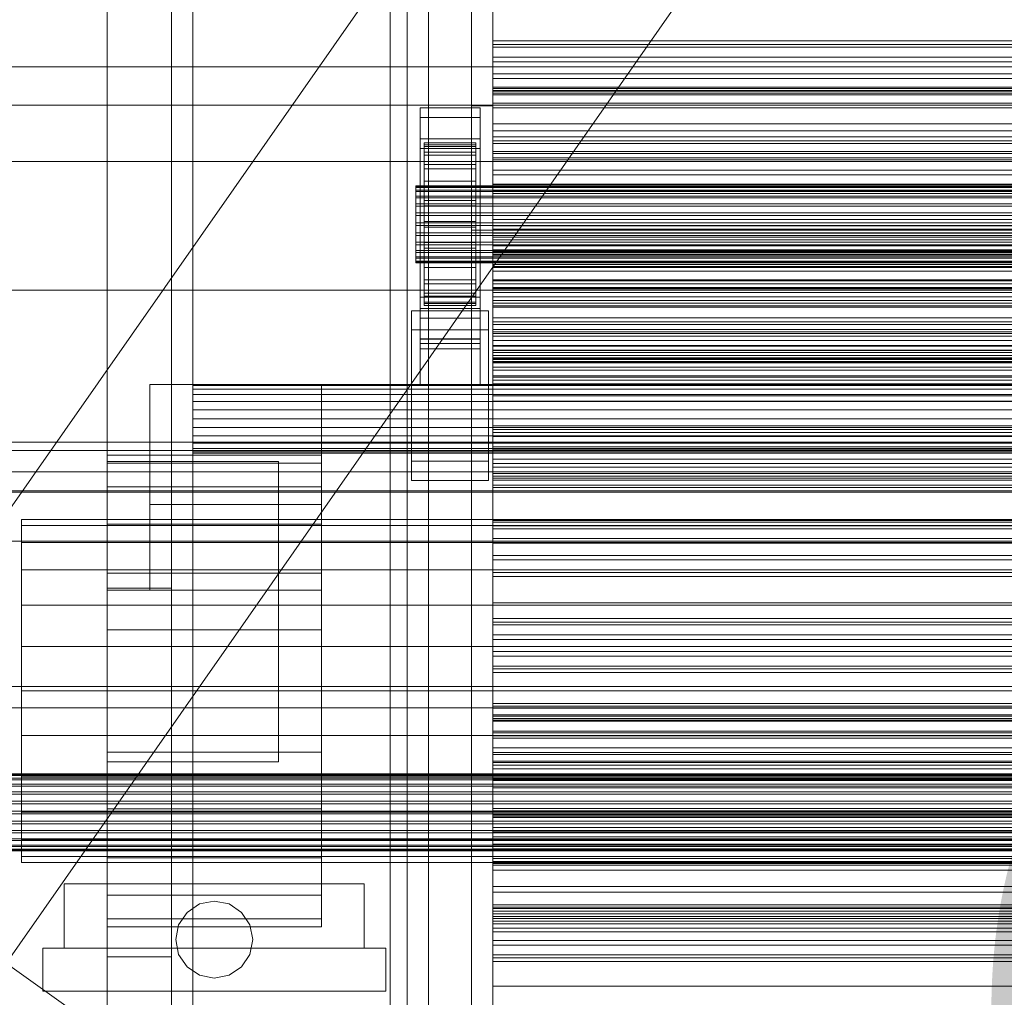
# Model space of a CAD drawing. Header units: millimetres. Extents: x -1970 to 61924, y -58230 to 6847.
# Tile 29 of 256: x -1360 to -1131, y -33865 to -33637. Entities that reach past the tile are written whole.
import ezdxf

# ---------------------------------------------------------------- set-up
doc = ezdxf.new("R2010")
doc.units = ezdxf.units.MM
for name, color, linetype, lineweight in [('COTAS_O', 1, 'Continuous', 0), ('frontal_C03', 7, 'Continuous', 0), ('frontal_secador', 7, 'Continuous', 0), ('frontal_tolva', 7, 'Continuous', 0)]:
    doc.layers.add(name, color=color, linetype=linetype, lineweight=lineweight)
doc.dimstyles.new('R19_100', dxfattribs={"dimtxt": 250, "dimasz": 150, "dimexe": 150, "dimexo": 80, "dimgap": 100, "dimtad": 1, "dimtih": 1, "dimtoh": 1, "dimdsep": 46, "dimcen": 0.09, "dimadec": 0, "dimazin": 0, "dimtfac": 1, "dimtdec": 4, "dimtofl": 0, "dimtmove": 0, "dimatfit": 3, "dimfxl": 1, "dimtolj": 1, "dimtzin": 0, "dimarcsym": 0})

# ---------------------------------------------------------------- blocks, each defined once
blk = doc.blocks.new('DIM_R26_45')
at = {"layer": 'COTAS_O'}
for p, q in [((-1725, -31700), (-1025, -31700)), ((-1025, -31700), (-1070, -31850)), ((-1025, -34400), (-1025, -31700)), ((-1025, -31700), (-980, -31850)), ((-1025, -34400), (-1070, -34250)), ((-1025, -34400), (-980, -34250)), ((-1725, -34400), (-1025, -34400))]:
    blk.add_line(p, q, dxfattribs=at)
blk.add_text('2700 O', height=250, rotation=90, dxfattribs=at).set_placement((-1125, -33050))
blk = doc.blocks.new('DIM_R26_46')
at = {"layer": 'COTAS_O'}
for p, q in [((-1725, -33700), (-1575, -33655)), ((1725, -33700), (1575, -33655)), ((-1725, -34400), (-1725, -33700)), ((-1725, -33700), (1725, -33700)), ((-1725, -33700), (-1575, -33745)), ((1725, -33700), (1575, -33745)), ((1725, -34400), (1725, -33700))]:
    blk.add_line(p, q, dxfattribs=at)
blk.add_text('3450 O', height=250, dxfattribs=at).set_placement((0, -33600))
blk = doc.blocks.new('DIM_R26_50')
at = {"layer": 'COTAS_O'}
for p, q in [((-1480, -33670), (-780, -33670)), ((-780, -33670), (-825, -33820)), ((-780, -36000), (-780, -33670)), ((-780, -33670), (-735, -33820)), ((-780, -36000), (-825, -35850)), ((-780, -36000), (-735, -35850)), ((-1480, -36000), (-780, -36000))]:
    blk.add_line(p, q, dxfattribs=at)
blk.add_text('2330 O', height=250, rotation=90, dxfattribs=at).set_placement((-880, -34835))
blk = doc.blocks.new('DIM_R26_52')
at = {"layer": 'COTAS_O'}
for p, q in [((-1400, -33000), (-700, -33000)), ((-700, -33000), (-745, -33150)), ((-700, -36000), (-700, -33000)), ((-700, -33000), (-655, -33150)), ((-700, -36000), (-745, -35850)), ((-700, -36000), (-655, -35850)), ((-1400, -36000), (-700, -36000))]:
    blk.add_line(p, q, dxfattribs=at)
blk.add_text('3000 O', height=250, rotation=90, dxfattribs=at).set_placement((-800, -34500))

msp = doc.modelspace()

# ---------------------------------------------------------------- linework, layer by layer
at = {"layer": 'frontal_C03'}
for p, q in [((-1274, -34875.113), (-1274, -32314.944)), ((-1270, -32314.944), (-1270, -34875.113)), ((-1270, -34879.011), (-1270, -32318.841)), ((-1274, -32441.623), (-1274, -35001.792)), ((-1270, -35001.792), (-1270, -32441.623)), ((-1250, -33643.356), (-1250, -33641.821)), ((-1250, -33641.821), (-1250, -33642.703)), ((1250, -33641.821), (-1250, -33641.821)), ((-1250, -33642.703), (-1250, -33645.664)), ((1250, -33642.703), (-1250, -33642.703)), ((-1250, -33646.721), (-1250, -33643.356)), ((1250, -33643.356), (-1250, -33643.356)), ((-1250, -33645.664), (-1250, -33649.573)), ((1250, -33645.664), (-1250, -33645.664)), ((1500, -33647.876), (-1500, -33647.876)), ((-1250, -33650.63), (-1250, -33646.721)), ((-1250, -33646.721), (1250, -33646.721)), ((-1250, -33649.573), (-1250, -33652.938)), ((1250, -33649.573), (-1250, -33649.573)), ((-1250, -33653.591), (-1250, -33650.63)), ((1250, -33650.63), (-1250, -33650.63)), ((-1250, -33653.444), (-1250, -33652.647)), ((-1250, -33652.647), (-1250, -33654.029)), ((-1250, -33652.647), (1250, -33652.647)), ((-1250, -33652.938), (-1250, -33654.473)), ((1250, -33652.938), (-1250, -33652.938)), ((-1250, -33656.367), (-1250, -33653.444)), ((-1250, -33653.444), (1250, -33653.444)), ((-1250, -33654.473), (-1250, -33653.591)), ((1250, -33653.591), (-1250, -33653.591)), ((-1250, -33654.029), (-1250, -33657.496)), ((-1250, -33654.029), (1250, -33654.029)), ((1250, -33654.473), (-1250, -33654.473)), ((-1500, -33656.859), (1500, -33656.859)), ((-1267, -33659.744), (-1267, -33657.498)), ((-1267, -33657.498), (-1253, -33657.498)), ((-1267, -33704.272), (-1267, -33657.498)), ((-1253, -33657.498), (-1253, -33659.744)), ((-1253, -33657.498), (-1253, -33704.272)), ((-1250, -33661.215), (-1250, -33656.367)), ((-1250, -33656.367), (1250, -33656.367)), ((-1250, -33657.496), (-1250, -33662.812)), ((-1250, -33657.496), (1250, -33657.496)), ((-1253, -33659.744), (-1267, -33659.744)), ((-1267, -33659.744), (-1267, -33706.518)), ((-1253, -33706.518), (-1253, -33659.744)), ((-1250, -33667.659), (-1250, -33661.215)), ((-1250, -33661.215), (1250, -33661.215)), ((-1250, -33662.812), (-1250, -33669.615)), ((-1250, -33662.812), (1250, -33662.812)), ((-1250, -33665.814), (-1250, -33664.279)), ((-1250, -33664.279), (-1250, -33665.16)), ((1250, -33664.279), (-1250, -33664.279)), ((-1267, -33666.93), (-1267, -33664.685)), ((-1267, -33664.685), (-1253, -33664.685)), ((-1267, -33711.459), (-1267, -33664.685)), ((-1266, -33675.632), (-1266, -33665.639)), ((-1266, -33665.639), (-1266, -33666.459)), ((-1266, -33665.639), (-1254, -33665.639)), ((-1266, -33666.112), (-1266, -33665.639)), ((-1266, -33675.857), (-1266, -33666.112)), ((-1266, -33666.112), (-1254, -33666.112)), ((-1266, -33667.847), (-1266, -33666.112)), ((-1266, -33676.021), (-1266, -33666.459)), ((-1266, -33666.459), (-1266, -33668.518)), ((-1266, -33666.459), (-1254, -33666.459)), ((-1254, -33666.459), (-1254, -33665.639)), ((-1254, -33665.639), (-1254, -33675.632)), ((-1254, -33665.639), (-1254, -33666.112)), ((-1254, -33666.112), (-1254, -33675.857)), ((-1254, -33666.112), (-1254, -33667.847)), ((-1254, -33668.518), (-1254, -33666.459)), ((-1254, -33666.459), (-1254, -33676.021)), ((-1253, -33664.685), (-1253, -33666.93)), ((-1253, -33664.685), (-1253, -33711.459)), ((-1250, -33665.16), (-1250, -33668.121)), ((1250, -33665.16), (-1250, -33665.16)), ((-1250, -33669.178), (-1250, -33665.814)), ((1250, -33665.814), (-1250, -33665.814)), ((-1253, -33666.93), (-1267, -33666.93)), ((-1267, -33666.93), (-1267, -33713.704)), ((-1266, -33676.679), (-1266, -33667.847)), ((-1266, -33667.847), (-1254, -33667.847)), ((-1266, -33670.726), (-1266, -33667.847)), ((-1266, -33676.996), (-1266, -33668.518)), ((-1266, -33668.518), (-1266, -33671.674)), ((-1266, -33668.518), (-1254, -33668.518)), ((-1254, -33667.847), (-1254, -33676.679)), ((-1254, -33667.847), (-1254, -33670.726)), ((-1254, -33671.674), (-1254, -33668.518)), ((-1254, -33668.518), (-1254, -33676.996)), ((-1253, -33713.704), (-1253, -33666.93)), ((-1250, -33675.259), (-1250, -33667.659)), ((-1250, -33667.659), (1250, -33667.659)), ((-1250, -33668.121), (-1250, -33672.031)), ((1250, -33668.121), (-1250, -33668.121)), ((-1250, -33673.088), (-1250, -33669.178)), ((-1250, -33669.178), (1250, -33669.178)), ((-1266, -33678.042), (-1266, -33670.726)), ((-1266, -33670.726), (-1254, -33670.726)), ((-1266, -33674.552), (-1266, -33670.726)), ((-1254, -33670.726), (-1254, -33678.042)), ((-1254, -33670.726), (-1254, -33674.552)), ((-1250, -33669.615), (-1250, -33677.44)), ((-1250, -33669.615), (1250, -33669.615)), ((-1266, -33678.491), (-1266, -33671.674)), ((-1266, -33671.674), (-1266, -33675.713)), ((-1266, -33671.674), (-1254, -33671.674)), ((-1254, -33675.713), (-1254, -33671.674)), ((-1254, -33671.674), (-1254, -33678.491)), ((-1250, -33672.031), (-1250, -33675.395)), ((1250, -33672.031), (-1250, -33672.031)), ((-1250, -33676.049), (-1250, -33673.088)), ((1250, -33673.088), (-1250, -33673.088)), ((-1268, -33675.857), (-1268, -33675.632)), ((-1268, -33675.632), (-1268, -33676.021)), ((-1268, -33675.632), (1268, -33675.632)), ((-1268, -33676.679), (-1268, -33675.857)), ((-1268, -33675.857), (1268, -33675.857)), ((-1268, -33676.021), (-1268, -33676.996)), ((-1268, -33676.021), (1268, -33676.021)), ((-1266, -33679.855), (-1266, -33674.552)), ((-1266, -33674.552), (-1254, -33674.552)), ((-1266, -33679.065), (-1266, -33674.552)), ((-1266, -33676.021), (-1266, -33675.632)), ((-1254, -33675.632), (-1266, -33675.632)), ((-1266, -33675.632), (-1266, -33675.857)), ((-1266, -33680.405), (-1266, -33675.713)), ((-1266, -33675.713), (-1266, -33680.36)), ((-1266, -33675.713), (-1254, -33675.713)), ((-1254, -33675.857), (-1266, -33675.857)), ((-1266, -33675.857), (-1266, -33676.679)), ((-1266, -33676.996), (-1266, -33676.021)), ((-1254, -33676.021), (-1266, -33676.021)), ((-1254, -33674.552), (-1254, -33679.855)), ((-1254, -33674.552), (-1254, -33679.065)), ((-1254, -33675.632), (-1254, -33676.021)), ((-1254, -33675.857), (-1254, -33675.632)), ((-1254, -33680.36), (-1254, -33675.713)), ((-1254, -33675.713), (-1254, -33680.405)), ((-1254, -33676.679), (-1254, -33675.857)), ((-1254, -33676.021), (-1254, -33676.996)), ((-1250, -33683.498), (-1250, -33675.259)), ((-1250, -33675.259), (1250, -33675.259)), ((-1250, -33675.395), (-1250, -33676.93)), ((1250, -33675.395), (-1250, -33675.395)), ((-1250, -33676.93), (-1250, -33676.049)), ((1250, -33676.049), (-1250, -33676.049)), ((-1268, -33678.042), (-1268, -33676.679)), ((-1268, -33676.679), (1268, -33676.679)), ((-1268, -33676.996), (-1268, -33678.491)), ((-1268, -33676.996), (1268, -33676.996)), ((-1268, -33679.855), (-1268, -33678.042)), ((-1268, -33678.042), (1268, -33678.042)), ((-1254, -33676.679), (-1266, -33676.679)), ((-1266, -33676.679), (-1266, -33678.042)), ((-1266, -33678.491), (-1266, -33676.996)), ((-1254, -33676.996), (-1266, -33676.996)), ((-1254, -33678.042), (-1266, -33678.042)), ((-1266, -33678.042), (-1266, -33679.855)), ((-1254, -33678.042), (-1254, -33676.679)), ((-1254, -33676.996), (-1254, -33678.491)), ((-1254, -33679.855), (-1254, -33678.042)), ((1250, -33676.93), (-1250, -33676.93)), ((-1250, -33677.44), (-1250, -33685.756)), ((1250, -33677.44), (-1250, -33677.44)), ((-1268, -33678.491), (-1268, -33680.405)), ((-1268, -33678.491), (1268, -33678.491)), ((-1268, -33681.992), (-1268, -33679.855)), ((-1268, -33679.855), (1268, -33679.855)), ((-1268, -33680.405), (-1268, -33682.606)), ((-1268, -33680.405), (1268, -33680.405)), ((-1266, -33680.405), (-1266, -33678.491)), ((-1254, -33678.491), (-1266, -33678.491)), ((-1266, -33681.992), (-1266, -33679.065)), ((-1266, -33679.065), (-1254, -33679.065)), ((-1266, -33683.956), (-1266, -33679.065)), ((-1254, -33679.855), (-1266, -33679.855)), ((-1266, -33679.855), (-1266, -33681.992)), ((-1266, -33680.36), (-1266, -33682.606)), ((-1254, -33680.36), (-1266, -33680.36)), ((-1266, -33680.36), (-1266, -33685.297)), ((-1266, -33682.606), (-1266, -33680.405)), ((-1254, -33680.405), (-1266, -33680.405)), ((-1254, -33678.491), (-1254, -33680.405)), ((-1254, -33679.065), (-1254, -33681.992)), ((-1254, -33679.065), (-1254, -33683.956)), ((-1254, -33681.992), (-1254, -33679.855)), ((-1254, -33682.606), (-1254, -33680.36)), ((-1254, -33685.297), (-1254, -33680.36)), ((-1254, -33680.405), (-1254, -33682.606)), ((-1268, -33684.309), (-1268, -33681.992)), ((-1268, -33681.992), (1268, -33681.992)), ((-1268, -33682.606), (-1268, -33684.944)), ((1268, -33682.606), (-1268, -33682.606)), ((-1254, -33681.992), (-1266, -33681.992)), ((-1266, -33681.992), (-1266, -33684.309)), ((-1266, -33682.606), (-1254, -33682.606)), ((-1266, -33684.944), (-1266, -33682.606)), ((-1254, -33684.309), (-1254, -33681.992)), ((-1254, -33682.606), (-1254, -33684.944)), ((-1268, -33686.648), (-1268, -33684.309)), ((-1268, -33684.309), (1268, -33684.309)), ((-1268, -33684.944), (-1268, -33687.261)), ((-1268, -33684.944), (1268, -33684.944)), ((-1266, -33684.309), (-1266, -33683.956)), ((-1266, -33683.956), (-1254, -33683.956)), ((-1266, -33688.894), (-1266, -33683.956)), ((-1254, -33684.309), (-1266, -33684.309)), ((-1266, -33684.309), (-1266, -33686.648)), ((-1266, -33687.261), (-1266, -33684.944)), ((-1266, -33684.944), (-1266, -33685.297)), ((-1254, -33684.944), (-1266, -33684.944)), ((-1254, -33683.956), (-1254, -33684.309)), ((-1254, -33683.956), (-1254, -33688.894)), ((-1254, -33686.648), (-1254, -33684.309)), ((-1254, -33685.297), (-1254, -33684.944)), ((-1254, -33684.944), (-1254, -33687.261)), ((-1250, -33691.813), (-1250, -33683.498)), ((-1250, -33683.498), (1250, -33683.498)), ((-1268, -33688.849), (-1268, -33686.648)), ((-1268, -33686.648), (1268, -33686.648)), ((-1268, -33687.261), (-1268, -33689.399)), ((-1268, -33687.261), (1268, -33687.261)), ((-1266, -33685.297), (-1266, -33690.189)), ((-1266, -33685.297), (-1254, -33685.297)), ((-1266, -33686.648), (-1266, -33688.894)), ((-1254, -33686.648), (-1266, -33686.648)), ((-1266, -33686.648), (-1266, -33688.849)), ((-1266, -33689.399), (-1266, -33687.261)), ((-1266, -33687.261), (-1266, -33690.189)), ((-1254, -33687.261), (-1266, -33687.261)), ((-1254, -33690.189), (-1254, -33685.297)), ((-1254, -33688.894), (-1254, -33686.648)), ((-1254, -33688.849), (-1254, -33686.648)), ((-1254, -33690.189), (-1254, -33687.261)), ((-1254, -33687.261), (-1254, -33689.399)), ((-1250, -33685.756), (-1250, -33693.994)), ((-1250, -33685.756), (1250, -33685.756)), ((-1250, -33688.271), (-1250, -33686.737)), ((-1250, -33686.737), (-1250, -33687.618)), ((1250, -33686.737), (-1250, -33686.737)), ((-1268, -33690.762), (-1268, -33688.849)), ((-1268, -33688.849), (1268, -33688.849)), ((-1268, -33689.399), (-1268, -33691.211)), ((-1268, -33689.399), (1268, -33689.399)), ((-1266, -33688.849), (-1266, -33693.54)), ((-1254, -33688.849), (-1266, -33688.849)), ((-1266, -33688.849), (-1266, -33690.762)), ((-1266, -33688.894), (-1254, -33688.894)), ((-1266, -33693.54), (-1266, -33688.894)), ((-1266, -33691.211), (-1266, -33689.399)), ((-1266, -33689.399), (-1266, -33694.701)), ((-1254, -33689.399), (-1266, -33689.399)), ((-1254, -33693.54), (-1254, -33688.849)), ((-1254, -33690.762), (-1254, -33688.849)), ((-1254, -33688.894), (-1254, -33693.54)), ((-1254, -33694.701), (-1254, -33689.399)), ((-1254, -33689.399), (-1254, -33691.211)), ((-1250, -33687.618), (-1250, -33690.579)), ((1250, -33687.618), (-1250, -33687.618)), ((-1250, -33691.636), (-1250, -33688.271)), ((1250, -33688.271), (-1250, -33688.271)), ((-1268, -33692.257), (-1268, -33690.762)), ((-1268, -33690.762), (1268, -33690.762)), ((-1268, -33691.211), (-1268, -33692.575)), ((-1268, -33691.211), (1268, -33691.211)), ((-1266, -33690.189), (-1266, -33694.701)), ((-1266, -33690.189), (-1254, -33690.189)), ((-1266, -33690.762), (-1266, -33697.579)), ((-1254, -33690.762), (-1266, -33690.762)), ((-1266, -33690.762), (-1266, -33692.257)), ((-1266, -33692.575), (-1266, -33691.211)), ((-1266, -33691.211), (-1266, -33698.527)), ((-1254, -33691.211), (-1266, -33691.211)), ((-1254, -33694.701), (-1254, -33690.189)), ((-1254, -33697.579), (-1254, -33690.762)), ((-1254, -33692.257), (-1254, -33690.762)), ((-1254, -33698.527), (-1254, -33691.211)), ((-1254, -33691.211), (-1254, -33692.575)), ((-1250, -33690.579), (-1250, -33694.488)), ((1250, -33690.579), (-1250, -33690.579)), ((-1250, -33695.546), (-1250, -33691.636)), ((-1250, -33691.636), (1250, -33691.636)), ((-1250, -33699.639), (-1250, -33691.813)), ((-1250, -33691.813), (1250, -33691.813)), ((-1268, -33693.233), (-1268, -33692.257)), ((-1268, -33692.257), (1268, -33692.257)), ((-1268, -33692.575), (-1268, -33693.397)), ((-1268, -33692.575), (1268, -33692.575)), ((-1268, -33693.621), (-1268, -33693.233)), ((-1268, -33693.233), (1268, -33693.233)), ((-1268, -33693.397), (-1268, -33693.621)), ((-1268, -33693.397), (1268, -33693.397)), ((-1268, -33693.621), (1268, -33693.621)), ((-1266, -33692.257), (-1266, -33700.736)), ((-1254, -33692.257), (-1266, -33692.257)), ((-1266, -33692.257), (-1266, -33693.233)), ((-1266, -33693.397), (-1266, -33692.575)), ((-1266, -33692.575), (-1266, -33701.406)), ((-1254, -33692.575), (-1266, -33692.575)), ((-1266, -33693.233), (-1266, -33702.794)), ((-1254, -33693.233), (-1266, -33693.233)), ((-1266, -33693.233), (-1266, -33693.621)), ((-1266, -33693.621), (-1266, -33693.397)), ((-1266, -33693.397), (-1266, -33703.141)), ((-1254, -33693.397), (-1266, -33693.397)), ((-1266, -33693.54), (-1254, -33693.54)), ((-1266, -33697.579), (-1266, -33693.54)), ((-1266, -33693.621), (-1266, -33703.615)), ((-1254, -33693.621), (-1266, -33693.621)), ((-1254, -33700.736), (-1254, -33692.257)), ((-1254, -33693.233), (-1254, -33692.257)), ((-1254, -33701.406), (-1254, -33692.575)), ((-1254, -33692.575), (-1254, -33693.397)), ((-1254, -33702.794), (-1254, -33693.233)), ((-1254, -33693.621), (-1254, -33693.233)), ((-1254, -33703.141), (-1254, -33693.397)), ((-1254, -33693.397), (-1254, -33693.621)), ((-1254, -33693.54), (-1254, -33697.579)), ((-1254, -33703.615), (-1254, -33693.621)), ((-1250, -33693.994), (-1250, -33701.595)), ((-1250, -33693.994), (1250, -33693.994)), ((-1266, -33694.701), (-1266, -33698.527)), ((-1266, -33694.701), (-1254, -33694.701)), ((-1254, -33698.527), (-1254, -33694.701)), ((-1250, -33694.488), (-1250, -33697.853)), ((1250, -33694.488), (-1250, -33694.488)), ((-1250, -33698.506), (-1250, -33695.546)), ((1250, -33695.546), (-1250, -33695.546)), ((-1266, -33697.579), (-1254, -33697.579)), ((-1266, -33700.736), (-1266, -33697.579)), ((-1266, -33698.527), (-1266, -33701.406)), ((-1266, -33698.527), (-1254, -33698.527)), ((-1254, -33697.579), (-1254, -33700.736)), ((-1254, -33701.406), (-1254, -33698.527)), ((-1250, -33697.853), (-1250, -33699.388)), ((1250, -33697.853), (-1250, -33697.853)), ((-1250, -33699.388), (-1250, -33698.506)), ((1250, -33698.506), (-1250, -33698.506)), ((-1266, -33700.736), (-1254, -33700.736)), ((-1266, -33702.794), (-1266, -33700.736)), ((-1254, -33700.736), (-1254, -33702.794)), ((1250, -33699.388), (-1250, -33699.388)), ((-1250, -33706.442), (-1250, -33699.639)), ((-1250, -33699.639), (1250, -33699.639)), ((-1267, -33712.429), (-1267, -33701.649)), ((-1267, -33701.649), (-1253, -33701.649)), ((-1267, -33711.394), (-1267, -33701.649)), ((-1266, -33701.406), (-1266, -33703.141)), ((-1266, -33701.406), (-1254, -33701.406)), ((-1266, -33702.794), (-1254, -33702.794)), ((-1266, -33703.615), (-1266, -33702.794)), ((-1266, -33703.141), (-1266, -33703.615)), ((-1266, -33703.141), (-1254, -33703.141)), ((-1266, -33703.615), (-1254, -33703.615)), ((-1254, -33703.141), (-1254, -33701.406)), ((-1254, -33702.794), (-1254, -33703.615)), ((-1254, -33703.615), (-1254, -33703.141)), ((-1253, -33701.649), (-1253, -33712.429)), ((-1253, -33701.649), (-1253, -33711.394)), ((-1250, -33701.595), (-1250, -33708.038)), ((-1250, -33701.595), (1250, -33701.595)), ((-1269, -33709.285), (-1269, -33704.794)), ((-1269, -33704.794), (-1251, -33704.794)), ((-1269, -33739.874), (-1269, -33704.794)), ((-1253, -33704.272), (-1267, -33704.272)), ((-1267, -33704.272), (-1267, -33706.518)), ((-1253, -33706.518), (-1253, -33704.272)), ((-1251, -33704.794), (-1251, -33709.285)), ((-1251, -33704.794), (-1251, -33739.874)), ((-1267, -33706.518), (-1253, -33706.518)), ((-1250, -33711.758), (-1250, -33706.442)), ((-1250, -33706.442), (1250, -33706.442)), ((-1250, -33708.038), (-1250, -33712.887)), ((-1250, -33708.038), (1250, -33708.038)), ((-1251, -33709.285), (-1269, -33709.285)), ((-1269, -33744.365), (-1269, -33709.285)), ((-1251, -33744.365), (-1251, -33709.285)), ((-1250, -33710.729), (-1250, -33709.194)), ((-1250, -33709.194), (-1250, -33710.076)), ((1250, -33709.194), (-1250, -33709.194)), ((-1250, -33710.076), (-1250, -33713.036)), ((1250, -33710.076), (-1250, -33710.076)), ((-1253, -33711.394), (-1267, -33711.394)), ((-1267, -33711.394), (-1267, -33722.174)), ((-1253, -33711.459), (-1267, -33711.459)), ((-1267, -33711.459), (-1267, -33713.704)), ((-1253, -33712.429), (-1267, -33712.429)), ((-1267, -33712.429), (-1267, -33722.174)), ((-1253, -33722.174), (-1253, -33711.394)), ((-1253, -33713.704), (-1253, -33711.459)), ((-1253, -33722.174), (-1253, -33712.429)), ((-1250, -33714.094), (-1250, -33710.729)), ((1250, -33710.729), (-1250, -33710.729)), ((-1250, -33715.225), (-1250, -33711.758)), ((-1250, -33711.758), (1250, -33711.758)), ((-1267, -33713.704), (-1253, -33713.704)), ((-1250, -33712.887), (-1250, -33715.809)), ((-1250, -33712.887), (1250, -33712.887)), ((-1250, -33713.036), (-1250, -33716.946)), ((1250, -33713.036), (-1250, -33713.036)), ((-1250, -33718.003), (-1250, -33714.094)), ((-1250, -33714.094), (1250, -33714.094)), ((-1250, -33716.607), (-1250, -33715.225)), ((-1250, -33715.225), (1250, -33715.225)), ((-1250, -33715.809), (-1250, -33716.607)), ((-1250, -33715.809), (1250, -33715.809)), ((-1250, -33716.607), (1250, -33716.607)), ((-1250, -33716.946), (-1250, -33720.311)), ((1250, -33716.946), (-1250, -33716.946)), ((-1250, -33720.964), (-1250, -33718.003)), ((1250, -33718.003), (-1250, -33718.003)), ((-1250, -33720.311), (-1250, -33721.845)), ((1250, -33720.311), (-1250, -33720.311)), ((-1250, -33721.845), (-1250, -33720.964)), ((1250, -33720.964), (-1250, -33720.964)), ((1250, -33721.845), (-1250, -33721.845)), ((-1267, -33722.174), (-1253, -33722.174)), ((-1250, -33733.187), (-1250, -33731.652)), ((-1250, -33731.652), (-1250, -33732.533)), ((1250, -33731.652), (-1250, -33731.652)), ((-1250, -33732.533), (-1250, -33735.494)), ((1250, -33732.533), (-1250, -33732.533)), ((-1250, -33736.551), (-1250, -33733.187)), ((1250, -33733.187), (-1250, -33733.187)), ((-1500, -33735.441), (1500, -33735.441)), ((-1250, -33735.494), (-1250, -33739.403)), ((1250, -33735.494), (-1250, -33735.494)), ((1530, -33737.417), (-1530, -33737.417)), ((-1250, -33740.461), (-1250, -33736.551)), ((-1250, -33736.551), (1250, -33736.551)), ((-1251, -33739.874), (-1269, -33739.874)), ((-1269, -33739.874), (-1269, -33744.365)), ((-1251, -33744.365), (-1251, -33739.874)), ((-1250, -33739.403), (-1250, -33742.768)), ((1250, -33739.403), (-1250, -33739.403)), ((1530, -33742.417), (-1530, -33742.417)), ((-1250, -33743.422), (-1250, -33740.461)), ((1250, -33740.461), (-1250, -33740.461)), ((-1269, -33744.365), (-1251, -33744.365)), ((-1250, -33742.768), (-1250, -33744.303)), ((1250, -33742.768), (-1250, -33742.768)), ((-1250, -33744.303), (-1250, -33743.422)), ((1250, -33743.422), (-1250, -33743.422)), ((1250, -33744.303), (-1250, -33744.303)), ((1500, -33746.85), (-1500, -33746.85)), ((1500, -33747.135), (-1500, -33747.135)), ((-1250, -33755.644), (-1250, -33754.109)), ((-1250, -33754.109), (-1250, -33754.991)), ((1250, -33754.109), (-1250, -33754.109)), ((-1250, -33754.991), (-1250, -33757.952)), ((1250, -33754.991), (-1250, -33754.991)), ((-1250, -33759.009), (-1250, -33755.644)), ((1250, -33755.644), (-1250, -33755.644)), ((-1500, -33758.543), (1500, -33758.543)), ((-1250, -33757.952), (-1250, -33761.861)), ((1250, -33757.952), (-1250, -33757.952)), ((-1250, -33762.918), (-1250, -33759.009)), ((-1250, -33759.009), (1250, -33759.009)), ((-1250, -33761.861), (-1250, -33765.226)), ((1250, -33761.861), (-1250, -33761.861)), ((-1250, -33765.879), (-1250, -33762.918)), ((1250, -33762.918), (-1250, -33762.918)), ((-1250, -33765.226), (-1250, -33766.761)), ((1250, -33765.226), (-1250, -33765.226)), ((-1250, -33766.761), (-1250, -33765.879)), ((1250, -33765.879), (-1250, -33765.879)), ((1250, -33766.761), (-1250, -33766.761)), ((-1250, -33778.102), (-1250, -33776.567)), ((-1250, -33776.567), (-1250, -33777.448)), ((1250, -33776.567), (-1250, -33776.567)), ((-1250, -33777.448), (-1250, -33780.409)), ((1250, -33777.448), (-1250, -33777.448)), ((-1250, -33781.467), (-1250, -33778.102)), ((1250, -33778.102), (-1250, -33778.102)), ((-1250, -33780.409), (-1250, -33784.319)), ((1250, -33780.409), (-1250, -33780.409)), ((-1250, -33785.376), (-1250, -33781.467)), ((-1250, -33781.467), (1250, -33781.467)), ((-1250, -33784.319), (-1250, -33787.683)), ((1250, -33784.319), (-1250, -33784.319)), ((-1250, -33788.337), (-1250, -33785.376)), ((1250, -33785.376), (-1250, -33785.376)), ((-1250, -33787.683), (-1250, -33789.218)), ((1250, -33787.683), (-1250, -33787.683)), ((-1250, -33789.218), (-1250, -33788.337)), ((1250, -33788.337), (-1250, -33788.337)), ((1250, -33789.218), (-1250, -33789.218)), ((1530, -33792.417), (-1530, -33792.417)), ((1530, -33797.417), (-1530, -33797.417)), ((-1250, -33797.064), (-1250, -33796.431)), ((-1250, -33796.431), (-1250, -33797.528)), ((-1250, -33796.431), (1250, -33796.431)), ((-1250, -33799.383), (-1250, -33797.064)), ((-1250, -33797.064), (1250, -33797.064)), ((-1250, -33797.528), (-1250, -33800.28)), ((-1250, -33797.528), (1250, -33797.528)), ((-1250, -33800.56), (-1250, -33799.025)), ((-1250, -33799.025), (-1250, -33799.906)), ((1250, -33799.025), (-1250, -33799.025)), ((-1250, -33803.232), (-1250, -33799.383)), ((-1250, -33799.383), (1250, -33799.383)), ((-1250, -33799.906), (-1250, -33802.867)), ((1250, -33799.906), (-1250, -33799.906)), ((-1250, -33800.28), (-1250, -33804.499)), ((-1250, -33800.28), (1250, -33800.28)), ((-1250, -33803.924), (-1250, -33800.56)), ((1250, -33800.56), (-1250, -33800.56)), ((-1250, -33802.867), (-1250, -33806.776)), ((1250, -33802.867), (-1250, -33802.867)), ((-1250, -33808.347), (-1250, -33803.232)), ((-1250, -33803.232), (1250, -33803.232)), ((-1250, -33807.834), (-1250, -33803.924)), ((-1250, -33803.924), (1250, -33803.924)), ((-1250, -33804.499), (-1250, -33809.899)), ((-1250, -33804.499), (1250, -33804.499)), ((-1250, -33806.776), (-1250, -33810.141)), ((1250, -33806.776), (-1250, -33806.776)), ((-1250, -33810.795), (-1250, -33807.834)), ((1250, -33807.834), (-1250, -33807.834)), ((-1250, -33814.379), (-1250, -33808.347)), ((-1250, -33808.347), (1250, -33808.347)), ((-1250, -33809.899), (-1250, -33816.111)), ((-1250, -33809.899), (1250, -33809.899)), ((-1250, -33810.141), (-1250, -33811.676)), ((1250, -33810.141), (-1250, -33810.141)), ((-1250, -33811.676), (-1250, -33810.795)), ((1250, -33810.795), (-1250, -33810.795)), ((-1500, -33812.82), (1500, -33812.82)), ((-1500, -33813.045), (1500, -33813.045)), ((-1500, -33813.209), (1500, -33813.209)), ((-1500, -33813.867), (1500, -33813.867)), ((1250, -33811.676), (-1250, -33811.676)), ((-1500, -33814.184), (1500, -33814.184)), ((-1500, -33815.23), (1500, -33815.23)), ((-1500, -33815.679), (1500, -33815.679)), ((-1250, -33820.919), (-1250, -33814.379)), ((-1250, -33814.379), (1250, -33814.379)), ((-1250, -33816.111), (-1250, -33822.711)), ((1250, -33816.111), (-1250, -33816.111)), ((-1500, -33817.043), (1500, -33817.043)), ((-1500, -33817.593), (1500, -33817.593)), ((-1500, -33819.18), (1500, -33819.18)), ((1500, -33819.794), (-1500, -33819.794)), ((-1500, -33821.497), (1500, -33821.497)), ((-1500, -33822.132), (1500, -33822.132)), ((-1250, -33827.519), (-1250, -33820.919)), ((-1250, -33820.919), (1250, -33820.919)), ((-1250, -33823.017), (-1250, -33821.482)), ((-1250, -33821.482), (-1250, -33822.364)), ((1250, -33821.482), (-1250, -33821.482)), ((-1250, -33822.364), (-1250, -33825.325)), ((1250, -33822.364), (-1250, -33822.364)), ((-1250, -33822.711), (-1250, -33829.25)), ((-1250, -33822.711), (1250, -33822.711)), ((-1250, -33826.382), (-1250, -33823.017)), ((1250, -33823.017), (-1250, -33823.017)), ((-1500, -33823.836), (1500, -33823.836)), ((-1500, -33824.45), (1500, -33824.45)), ((-1250, -33825.325), (-1250, -33829.234)), ((1250, -33825.325), (-1250, -33825.325)), ((-1500, -33826.037), (1500, -33826.037)), ((-1500, -33826.587), (1500, -33826.587)), ((-1250, -33830.291), (-1250, -33826.382)), ((-1250, -33826.382), (1250, -33826.382)), ((-1250, -33833.731), (-1250, -33827.519)), ((-1250, -33827.519), (1250, -33827.519)), ((-1500, -33827.95), (1500, -33827.95)), ((-1500, -33828.399), (1500, -33828.399)), ((-1500, -33829.445), (1500, -33829.445)), ((-1500, -33829.763), (1500, -33829.763)), ((-1250, -33829.234), (-1250, -33832.599)), ((1250, -33829.234), (-1250, -33829.234)), ((-1250, -33829.25), (-1250, -33835.283)), ((-1250, -33829.25), (1250, -33829.25)), ((-1500, -33830.421), (1500, -33830.421)), ((-1500, -33830.585), (1500, -33830.585)), ((-1500, -33830.809), (1500, -33830.809)), ((-1250, -33833.252), (-1250, -33830.291)), ((1250, -33830.291), (-1250, -33830.291)), ((-1250, -33832.599), (-1250, -33834.134)), ((1250, -33832.599), (-1250, -33832.599)), ((-1250, -33834.134), (-1250, -33833.252)), ((1250, -33833.252), (-1250, -33833.252)), ((-1250, -33839.131), (-1250, -33833.731)), ((-1250, -33833.731), (1250, -33833.731)), ((1250, -33834.134), (-1250, -33834.134)), ((-1250, -33835.283), (-1250, -33840.398)), ((-1250, -33835.283), (1250, -33835.283)), ((-1250, -33843.35), (-1250, -33839.131)), ((-1250, -33839.131), (1250, -33839.131)), ((-1250, -33840.398), (-1250, -33844.246)), ((-1250, -33840.398), (1250, -33840.398)), ((-1250, -33846.102), (-1250, -33843.35)), ((-1250, -33843.35), (1250, -33843.35)), ((-1250, -33845.475), (-1250, -33843.94)), ((-1250, -33843.94), (-1250, -33844.821)), ((1250, -33843.94), (-1250, -33843.94)), ((-1250, -33844.246), (-1250, -33846.566)), ((-1250, -33844.246), (1250, -33844.246)), ((-1250, -33844.821), (-1250, -33847.782)), ((1250, -33844.821), (-1250, -33844.821)), ((-1250, -33848.84), (-1250, -33845.475)), ((1250, -33845.475), (-1250, -33845.475)), ((-1250, -33847.199), (-1250, -33846.102)), ((-1250, -33846.102), (1250, -33846.102)), ((-1250, -33846.566), (-1250, -33847.199)), ((-1250, -33846.566), (1250, -33846.566)), ((-1250, -33847.199), (1250, -33847.199)), ((-1250, -33847.782), (-1250, -33851.692)), ((1250, -33847.782), (-1250, -33847.782)), ((-1250, -33852.749), (-1250, -33848.84)), ((-1250, -33848.84), (1250, -33848.84)), ((-1250, -33851.692), (-1250, -33855.056)), ((1250, -33851.692), (-1250, -33851.692)), ((-1250, -33855.71), (-1250, -33852.749)), ((1250, -33852.749), (-1250, -33852.749)), ((-1250, -33855.056), (-1250, -33856.591)), ((1250, -33855.056), (-1250, -33855.056)), ((-1250, -33856.591), (-1250, -33855.71)), ((1250, -33855.71), (-1250, -33855.71)), ((1250, -33856.591), (-1250, -33856.591))]:
    msp.add_line(p, q, dxfattribs=at)
at = {"layer": 'frontal_secador'}
for p, q in [((-1340, -36000), (-1340, -33000)), ((-1325, -36000), (-1325, -33075)), ((-1325, -35590), (-1325, -33075)), ((-1325, -35980), (-1325, -33075)), ((-1320, -35980), (-1320, -33075)), ((-1270, -35980), (-1270, -33075)), ((-1265, -35980), (-1265, -33075)), ((-1250, -33436), (-1250, -33676)), ((-1250, -33442), (-1250, -33682)), ((-1255, -33446), (-1255, -33686)), ((-1250, -33686), (-1250, -33446)), ((-1255, -33686), (-1255, -33617)), ((-1250, -33617), (-1250, -33686)), ((-1255, -33897), (-1255, -33657)), ((-1255, -33657), (-1255, -33726)), ((-1255, -33657), (-1250, -33657)), ((-1250, -33657), (-1250, -33897)), ((-1250, -33726), (-1250, -33657)), ((-1250, -33676), (1250, -33676)), ((-1250, -33676), (-1250, -33682)), ((-1250, -33682), (1250, -33682)), ((-1250, -33682), (-1250, -33686)), ((-1250, -33682), (-1250, -33686.659)), ((-1250, -33685), (-1250, -33682)), ((-1250, -33689.659), (-1250, -33685)), ((-1250, -33685), (1250, -33685)), ((-1255, -33686), (-1250, -33686)), ((1250, -33686), (-1250, -33686)), ((-1250, -33686.659), (1250, -33686.659)), ((-1250, -33686.659), (-1250, -33689.659)), ((-1250, -33686.659), (-1250, -33691)), ((1250, -33689.659), (-1250, -33689.659)), ((-1250, -33694), (-1250, -33689.659)), ((-1250, -33691), (1250, -33691)), ((-1250, -33691), (-1250, -33694)), ((-1250, -33691), (-1250, -33694.728)), ((1250, -33694), (-1250, -33694)), ((-1250, -33697.728), (-1250, -33694)), ((-1250, -33694.728), (1250, -33694.728)), ((-1250, -33694.728), (-1250, -33697.728)), ((-1250, -33694.728), (-1250, -33697.588)), ((-1250, -33697.588), (1250, -33697.588)), ((-1250, -33697.588), (-1250, -33700.588)), ((-1250, -33697.588), (-1250, -33699.387)), ((-1250, -33699.918), (-1250, -33697.611)), ((1250, -33697.611), (-1250, -33697.611)), ((1250, -33697.728), (-1250, -33697.728)), ((-1250, -33700.588), (-1250, -33697.728)), ((-1250, -33699.387), (1250, -33699.387)), ((-1250, -33699.387), (-1250, -33702.387)), ((-1250, -33699.387), (-1250, -33700)), ((-1250, -33703.65), (-1250, -33699.918)), ((1250, -33699.918), (-1250, -33699.918)), ((-1250, -33700), (1250, -33700)), ((-1250, -33700), (-1250, -33703)), ((1250, -33700.588), (-1250, -33700.588)), ((-1250, -33702.387), (-1250, -33700.588)), ((1250, -33702.387), (-1250, -33702.387)), ((-1250, -33703), (-1250, -33702.387)), ((1250, -33703), (-1250, -33703)), ((-1250, -33703.65), (-1250, -33707.382)), ((-1250, -33703.65), (1250, -33703.65)), ((-1250, -33704), (-1250, -33716)), ((1250, -33704), (-1250, -33704)), ((-1250, -33708), (-1250, -33704)), ((-1250, -33707.382), (-1250, -33709.689)), ((1250, -33707.382), (-1250, -33707.382)), ((-1250, -33720), (-1250, -33708)), ((-1250, -33708), (1250, -33708)), ((1250, -33709.689), (-1250, -33709.689)), ((-1250, -33716.709), (-1250, -33714)), ((1250, -33714), (-1250, -33714)), ((-1250, -33714.545), (-1250, -33714)), ((-1250, -33716.144), (-1250, -33714.545)), ((1250, -33714.545), (-1250, -33714.545)), ((-1250, -33716), (-1250, -33956)), ((1250, -33716), (-1250, -33716)), ((-1250, -33722), (-1250, -33716)), ((-1250, -33716), (-1250, -33720)), ((-1250, -33718.686), (-1250, -33716.144)), ((1250, -33716.144), (-1250, -33716.144)), ((-1250, -33724.651), (-1250, -33716.709)), ((1250, -33716.709), (-1250, -33716.709)), ((-1250, -33722), (-1250, -33718.686)), ((1250, -33718.686), (-1250, -33718.686)), ((-1330, -33722), (-1290, -33722)), ((-1330, -33750), (-1330, -33722)), ((-1320, -33722.273), (-1320, -33722)), ((1320, -33722), (-1320, -33722)), ((-1290, -33750), (-1290, -33722)), ((1250, -33720), (-1250, -33720)), ((-1250, -33725.859), (-1250, -33722)), ((1250, -33722), (-1250, -33722)), ((-1250, -33722), (-1250, -33962)), ((-1250, -33726), (-1250, -33722)), ((-1320, -33723.072), (-1320, -33722.273)), ((1320, -33722.273), (-1320, -33722.273)), ((-1320, -33724.343), (-1320, -33723.072)), ((1320, -33723.072), (-1320, -33723.072)), ((-1320, -33726), (-1320, -33724.343)), ((1320, -33724.343), (-1320, -33724.343)), ((-1320, -33727.929), (-1320, -33726)), ((1320, -33726), (-1320, -33726)), ((-1255, -33726), (-1255, -33966)), ((-1250, -33726), (-1255, -33726)), ((-1250, -33737.285), (-1250, -33724.651)), ((1250, -33724.651), (-1250, -33724.651)), ((-1250, -33730), (-1250, -33725.859)), ((1250, -33725.859), (-1250, -33725.859)), ((-1250, -33966), (-1250, -33726)), ((-1250, -33726), (1250, -33726)), ((-1320, -33730), (-1320, -33727.929)), ((1320, -33727.929), (-1320, -33727.929)), ((-1320, -33730), (-1320, -33732.071)), ((-1320, -33730), (1320, -33730)), ((-1250, -33730), (-1250, -33734.141)), ((-1250, -33730), (1250, -33730)), ((-1320, -33732.071), (-1320, -33734)), ((1320, -33732.071), (-1320, -33732.071)), ((-1320, -33734), (-1320, -33735.657)), ((1320, -33734), (-1320, -33734)), ((-1320, -33735.657), (-1320, -33736.928)), ((1320, -33735.657), (-1320, -33735.657)), ((-1250, -33734.141), (-1250, -33738)), ((1250, -33734.141), (-1250, -33734.141)), ((-1320, -33736.928), (-1320, -33737.727)), ((1320, -33736.928), (-1320, -33736.928)), ((-1320, -33737.727), (-1320, -33738)), ((1320, -33737.727), (-1320, -33737.727)), ((1320, -33738), (-1320, -33738)), ((-1250, -33753.75), (-1250, -33737.285)), ((1250, -33737.285), (-1250, -33737.285)), ((-1250, -33738), (-1250, -33741.314)), ((1250, -33738), (-1250, -33738)), ((-1340, -33740.374), (-1340, -33738.5)), ((-1290, -33738.5), (-1340, -33738.5)), ((-1340, -33740), (-1300, -33740)), ((-1340, -33770), (-1340, -33740)), ((-1340, -33745.869), (-1340, -33740.374)), ((-1290, -33740.374), (-1340, -33740.374)), ((-1300, -33770), (-1300, -33740)), ((-1290, -33740.374), (-1290, -33738.5)), ((-1290, -33745.869), (-1290, -33740.374)), ((-1250, -33741.314), (-1250, -33743.856)), ((1250, -33741.314), (-1250, -33741.314)), ((-1250, -33743.856), (-1250, -33745.455)), ((1250, -33743.856), (-1250, -33743.856)), ((-1340, -33754.609), (-1340, -33745.869)), ((-1290, -33745.869), (-1340, -33745.869)), ((-1290, -33754.609), (-1290, -33745.869)), ((-1250, -33745.455), (-1250, -33746)), ((1250, -33745.455), (-1250, -33745.455)), ((1250, -33746), (-1250, -33746)), ((-1330, -33750), (-1290, -33750)), ((-1330, -33770), (-1330, -33750)), ((-1290, -33770), (-1290, -33750)), ((-1360, -33754.863), (-1360, -33753.5)), ((1360, -33753.5), (-1360, -33753.5)), ((-1250, -33772.924), (-1250, -33753.75)), ((1250, -33753.75), (-1250, -33753.75)), ((-1360, -33758.859), (-1360, -33754.863)), ((1360, -33754.863), (-1360, -33754.863)), ((-1340, -33766), (-1340, -33754.609)), ((-1290, -33754.609), (-1340, -33754.609)), ((-1290, -33766), (-1290, -33754.609)), ((-1360, -33765.216), (-1360, -33758.859)), ((1360, -33758.859), (-1360, -33758.859)), ((-1360, -33773.5), (-1360, -33765.216)), ((1360, -33765.216), (-1360, -33765.216)), ((-1340, -33779.265), (-1340, -33766)), ((-1290, -33766), (-1340, -33766)), ((-1290, -33779.265), (-1290, -33766)), ((-1340, -33769.5), (-1325, -33769.5)), ((-1340, -33855.5), (-1340, -33769.5)), ((-1340, -33770), (-1300, -33770)), ((-1340, -33810), (-1340, -33770)), ((-1330, -33770), (-1290, -33770)), ((-1325, -33855.5), (-1325, -33769.5)), ((-1300, -33810), (-1300, -33770)), ((-1360, -33783.147), (-1360, -33773.5)), ((1360, -33773.5), (-1360, -33773.5)), ((-1250, -33793.5), (-1250, -33772.924)), ((1250, -33772.924), (-1250, -33772.924)), ((-1340, -33793.5), (-1340, -33779.265)), ((-1290, -33779.265), (-1340, -33779.265)), ((-1290, -33793.5), (-1290, -33779.265)), ((-1360, -33793.5), (-1360, -33783.147)), ((1360, -33783.147), (-1360, -33783.147)), ((-1360, -33793.5), (-1360, -33803.853)), ((-1360, -33793.5), (1360, -33793.5)), ((-1340, -33793.5), (-1340, -33807.735)), ((-1340, -33793.5), (-1290, -33793.5)), ((-1290, -33807.735), (-1290, -33793.5)), ((-1250, -33793.5), (-1250, -33814.076)), ((-1250, -33793.5), (1250, -33793.5)), ((-1360, -33803.853), (-1360, -33813.5)), ((1360, -33803.853), (-1360, -33803.853)), ((-1340, -33807.735), (-1340, -33821)), ((-1290, -33807.735), (-1340, -33807.735)), ((-1290, -33807.735), (-1290, -33821)), ((-1340, -33810), (-1300, -33810)), ((-1360, -33813.5), (-1360, -33821.784)), ((1360, -33813.5), (-1360, -33813.5)), ((-1250, -33814.076), (-1250, -33833.25)), ((1250, -33814.076), (-1250, -33814.076)), ((-1360, -33821.784), (-1360, -33828.141)), ((1360, -33821.784), (-1360, -33821.784)), ((-1340, -33821), (-1340, -33832.391)), ((-1290, -33821), (-1340, -33821)), ((-1290, -33821), (-1290, -33832.391)), ((-1360, -33828.141), (-1360, -33832.137)), ((1360, -33828.141), (-1360, -33828.141)), ((-1360, -33832.137), (-1360, -33833.5)), ((1360, -33832.137), (-1360, -33832.137)), ((1360, -33833.5), (-1360, -33833.5)), ((-1340, -33832.391), (-1340, -33841.131)), ((-1290, -33832.391), (-1340, -33832.391)), ((-1290, -33832.391), (-1290, -33841.131)), ((-1250, -33833.25), (-1250, -33849.715)), ((1250, -33833.25), (-1250, -33833.25)), ((-1350, -33838.5), (-1280, -33838.5)), ((-1350, -33853.5), (-1350, -33838.5)), ((-1280, -33853.5), (-1280, -33838.5)), ((-1340, -33841.131), (-1340, -33846.626)), ((-1290, -33841.131), (-1340, -33841.131)), ((-1290, -33841.131), (-1290, -33846.626)), ((-1321.364, -33845.136), (-1318.444, -33843.185)), ((-1318.444, -33843.185), (-1315, -33842.5)), ((-1315, -33842.5), (-1311.556, -33843.185)), ((-1311.556, -33843.185), (-1308.636, -33845.136)), ((-1323.315, -33848.056), (-1321.364, -33845.136)), ((-1308.636, -33845.136), (-1306.685, -33848.056)), ((-1340, -33846.626), (-1340, -33848.5)), ((-1290, -33846.626), (-1340, -33846.626)), ((-1324, -33851.5), (-1323.315, -33848.056)), ((-1306.685, -33848.056), (-1306, -33851.5)), ((-1290, -33846.626), (-1290, -33848.5)), ((-1290, -33848.5), (-1340, -33848.5)), ((-1250, -33849.715), (-1250, -33862.349)), ((1250, -33849.715), (-1250, -33849.715)), ((-1323.315, -33854.944), (-1324, -33851.5)), ((-1306, -33851.5), (-1306.685, -33854.944)), ((-1355, -33853.5), (-1275, -33853.5)), ((-1355, -33863.5), (-1355, -33853.5)), ((-1350, -33853.5), (-1280, -33853.5)), ((-1321.364, -33857.864), (-1323.315, -33854.944)), ((-1306.685, -33854.944), (-1308.636, -33857.864)), ((-1275, -33863.5), (-1275, -33853.5)), ((-1340, -33855.5), (-1325, -33855.5)), ((-1318.444, -33859.815), (-1321.364, -33857.864)), ((-1315, -33860.5), (-1318.444, -33859.815)), ((-1311.556, -33859.815), (-1315, -33860.5)), ((-1308.636, -33857.864), (-1311.556, -33859.815)), ((-1355, -33863.5), (-1275, -33863.5)), ((-1250, -33862.349), (-1250, -33870.291)), ((1250, -33862.349), (-1250, -33862.349))]:
    msp.add_line(p, q, dxfattribs=at)
at = {"layer": 'frontal_tolva'}
for p, q in [((-1769.584, -34332.806), (-722.584, -32835.806)), ((-1720.416, -34367.194), (-673.416, -32870.194)), ((-600, -34400), (-1725, -33600))]:
    msp.add_line(p, q, dxfattribs=at)

# ---------------------------------------------------------------- dimensions: what is measured, and where the dimension line sits
at = {"layer": 'COTAS_O'}
for p1, p2, distance, picture, middle in [((-1725, -34400), (-1725, -31700), -700, 'DIM_R26_45', (-1025, -33050)), ((-1400, -36000), (-1400, -33000), -700, 'DIM_R26_52', (-700, -34500)), ((-1725, -34400), (1725, -34400), 700, 'DIM_R26_46', (0, -33700)), ((-1480, -36000), (-1480, -33670), -700, 'DIM_R26_50', (-780, -34835))]:
    dim = msp.add_aligned_dim(p1=p1, p2=p2, distance=distance, text='<> O', dimstyle='R19_100', dxfattribs=at)
    dim.commit()
    dim.dimension.update_dxf_attribs({"geometry": picture, "text_midpoint": middle})

doc.saveas('drawing.dxf')
